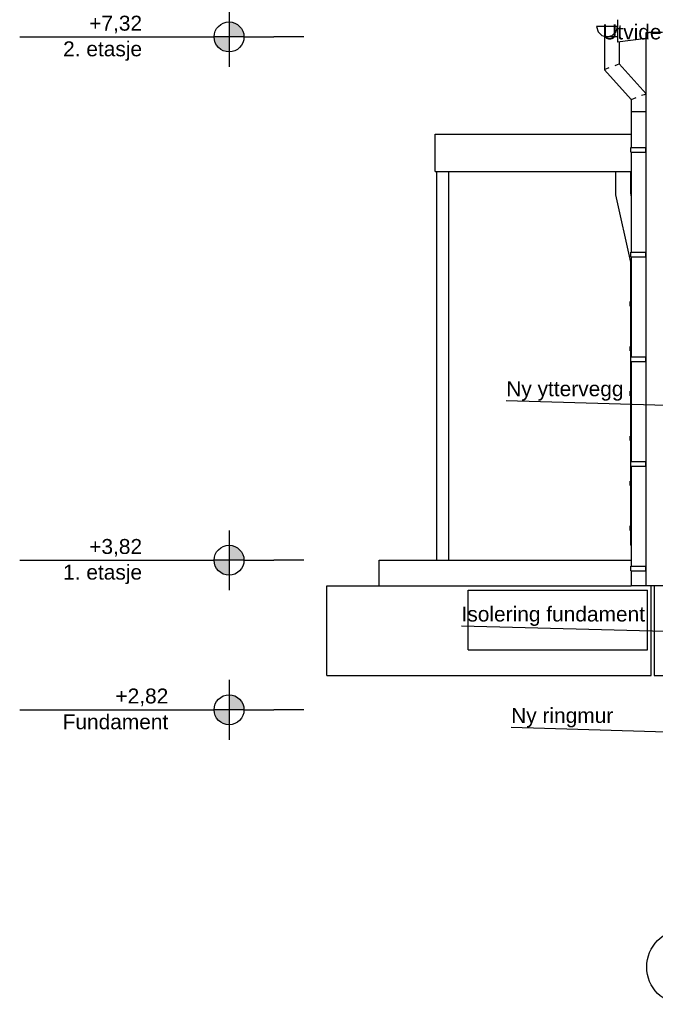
# Model space of a CAD drawing. Header units: millimetres. Extents: x -82116 to -59247, y -2070 to 13065.
# Tile 1 of 73: x -82116 to -77866, y 850 to 7435. Entities that reach past the tile are written whole.
import ezdxf
from ezdxf.enums import TextEntityAlignment as Align

# ---------------------------------------------------------------- set-up
doc = ezdxf.new("R2010")
doc.units = ezdxf.units.MM
doc.header["$LTSCALE"] = 0.5
doc.header["$MEASUREMENT"] = 0
doc.linetypes.add('PLINE', pattern=[0])
for name, color, linetype in [('222- Søyler (Nye konstruksjoner)', 7, 'Continuous'), ('235- Utvendig kledning og overflate(Nye konstruksjoner)', 7, 'Continuous'), ('252- Gulv på grunn_ bunnplate(Nye konstruksjoner)', 7, 'Continuous'), ('26-- Yttertak(Nye konstruksjoner)', 7, 'Continuous'), ('261- Primærkonstruksjon (tak)(Nye konstruksjoner)', 7, 'Continuous'), ('265- Gesimser_ takrenner og nedløp(Nye konstruksjoner)', 7, 'Continuous'), ('82-- Modullinjer', 7, 'Continuous'), ('832- Tekst bygning(Nye konstruksjoner)', 7, 'Continuous')]:
    doc.layers.add(name, color=color, linetype=linetype)
doc.styles.add('GENERATED_STYLE_1', font='arial.ttf')
doc.styles.add('GENERATED_STYLE_3', font='arial.ttf')
doc.dimstyles.new('GENERATED_STYLE__2', dxfattribs={"dimtxt": 0.18, "dimasz": 182.4, "dimexe": 0.18, "dimexo": 0.0625, "dimgap": 0, "dimtad": 0, "dimtih": 1, "dimtoh": 1, "dimdec": 4, "dimzin": 0, "dimdsep": 46, "dimcen": 0.09, "dimadec": 0, "dimazin": 0, "dimtfac": 1, "dimtdec": 4, "dimtmove": 0, "dimatfit": 3, "dimldrblk": 'ARROWHEAD_5', "dimfxl": 1, "dimtolj": 1, "dimtzin": 0, "dimarcsym": 0})

# ---------------------------------------------------------------- blocks, each defined once
blk = doc.blocks.new('Standard grid marker[1]', base_point=(-77673.2, 12565.5))
at = {"layer": '82-- Modullinjer', "linetype": 'PLINE'}
blk.add_circle((-77673.2, 1100), 250, dxfattribs=at)
at = {"layer": '82-- Modullinjer', "style": 'GENERATED_STYLE_1'}
for tag, p in [('AC_MarkerText_1_0', (-77673.2, 12903)), ('AC_MarkerText_1_1', (-77673.2, 1187.5))]:
    blk.add_attdef(tag, text='', height=175, rotation=360, dxfattribs=at).set_placement(p, align=Align.TOP_CENTER)
blk = doc.blocks.new('ARROWHEAD_5')
at = {"linetype": 'Continuous'}
blk.add_hatch(color=256, dxfattribs=at).paths.add_polyline_path([(-1, 0.2679), (0, 0), (-1, -0.2679)])
blk.add_line((0, 0), (-1, 0), dxfattribs=at)

msp = doc.modelspace()

# ---------------------------------------------------------------- hatches: boundary and pattern name
at = {"linetype": 'Continuous'}
for points in [[(-80716.3, 7320), (-80616.3, 7320, 0.414214), (-80716.3, 7420)], [(-80716.3, 7320), (-80816.3, 7320, 0.414214), (-80716.3, 7220)], [(-80716.3, 3820), (-80616.3, 3820, 0.414214), (-80716.3, 3920)], [(-80716.3, 3820), (-80816.3, 3820, 0.414214), (-80716.3, 3720)], [(-80716.3, 2820), (-80616.3, 2820, 0.414214), (-80716.3, 2920)], [(-80716.3, 2820), (-80816.3, 2820, 0.414214), (-80716.3, 2720)]]:
    msp.add_hatch(color=256, dxfattribs=at).paths.add_polyline_path(points)

# ---------------------------------------------------------------- linework, layer by layer
at = {"linetype": 'PLINE'}
for p, q in [((-80716.3, 7520), (-80716.3, 7120)), ((-82116.3, 7320), (-80816.3, 7320)), ((-80616.3, 7320), (-80816.3, 7320)), ((-80616.3, 7320), (-80416.3, 7320)), ((-80316.3, 7320), (-80416.3, 7320)), ((-80216.3, 7320), (-80316.3, 7320)), ((-80716.3, 4020), (-80716.3, 3620)), ((-82116.3, 3820), (-80816.3, 3820)), ((-80616.3, 3820), (-80816.3, 3820)), ((-80616.3, 3820), (-80416.3, 3820)), ((-80316.3, 3820), (-80416.3, 3820)), ((-80216.3, 3820), (-80316.3, 3820)), ((-80716.3, 3020), (-80716.3, 2620)), ((-82116.3, 2820), (-80816.3, 2820)), ((-80616.3, 2820), (-80816.3, 2820)), ((-80616.3, 2820), (-80416.3, 2820)), ((-80316.3, 2820), (-80416.3, 2820)), ((-80216.3, 2820), (-80316.3, 2820))]:
    msp.add_line(p, q, dxfattribs=at)
for centre in [(-80716.3, 7320), (-80716.3, 3820), (-80716.3, 2820)]:
    msp.add_circle(centre, 100, dxfattribs=at)
at = {"layer": '222- Søyler (Nye konstruksjoner)', "linetype": 'PLINE'}
for p, q in [((-79327.2, 3820), (-79327.2, 6420)), ((-79247.2, 3820), (-79247.2, 6420))]:
    msp.add_line(p, q, dxfattribs=at)
at = {"layer": '235- Utvendig kledning og overflate(Nye konstruksjoner)', "linetype": 'PLINE'}
for p, q in [((-77926.2, 7350), (-77907.2, 7350)), ((-77926.2, 3650), (-77926.2, 7350)), ((-77818.2, 7350), (-77907.2, 7350)), ((-77907.2, 3650), (-77926.2, 3650)), ((-77506.2, 3650), (-77907.2, 3650)), ((-77874.2, 3650), (-77874.2, 3050)), ((-77874.2, 3050), (-77424.2, 3050))]:
    msp.add_line(p, q, dxfattribs=at)
at = {"layer": '252- Gulv på grunn_ bunnplate(Nye konstruksjoner)', "linetype": 'PLINE'}
for p, q in [((-79712.5, 3650), (-79712.5, 3820)), ((-79712.5, 3820), (-78026.2, 3820)), ((-80062.5, 3050), (-80062.5, 3650)), ((-80062.5, 3650), (-78026.2, 3650)), ((-77892.2, 3050), (-77892.2, 3650)), ((-79118.2, 3620), (-77918.2, 3620)), ((-79118.2, 3220), (-79118.2, 3620)), ((-77918.2, 3220), (-77918.2, 3620)), ((-79118.2, 3220), (-77918.2, 3220)), ((-80062.5, 3050), (-77892.2, 3050))]:
    msp.add_line(p, q, dxfattribs=at)
at = {"layer": '26-- Yttertak(Nye konstruksjoner)', "linetype": 'PLINE'}
for p, q in [((-79337.2, 6420), (-79337.2, 6670)), ((-79337.2, 6670), (-78026.2, 6670)), ((-79337.2, 6420), (-78026.2, 6420))]:
    msp.add_line(p, q, dxfattribs=at)
at = {"layer": '261- Primærkonstruksjon (tak)(Nye konstruksjoner)', "linetype": 'PLINE'}
for p in [(-78118.2, 7435.4), (-77926.2, 7309.4)]:
    msp.add_line(p, (-78118.2, 7284.1), dxfattribs=at)
at = {"layer": '265- Gesimser_ takrenner og nedløp(Nye konstruksjoner)', "linetype": 'PLINE'}
for p, q in [((-78258.2, 7390), (-78248.8, 7355)), ((-78188.2, 7390), (-78258.2, 7390)), ((-78118.2, 7390), (-78188.2, 7390)), ((-78127.5, 7355), (-78118.2, 7390)), ((-78248.8, 7355), (-78223.2, 7329.4)), ((-78223.2, 7329.4), (-78188.2, 7320)), ((-78202.4, 7320), (-78206.2, 7320)), ((-78206.2, 7320), (-78206.2, 7100.8)), ((-78191.5, 7320), (-78202.4, 7320)), ((-78175.3, 7320), (-78191.5, 7320)), ((-78188.2, 7320), (-78153.2, 7329.4)), ((-78156.2, 7320), (-78175.3, 7320)), ((-78137, 7320), (-78156.2, 7320)), ((-78153.2, 7329.4), (-78127.5, 7355)), ((-78120.8, 7320), (-78137, 7320)), ((-78118.2, 7320), (-78120.8, 7320)), ((-78106.2, 7285.7), (-78106.2, 7139.2)), ((-78175.3, 7112.7), (-78191.5, 7106.4)), ((-78120.8, 7133.6), (-78137, 7127.3)), ((-78110, 7137.7), (-78120.8, 7133.6)), ((-78106.2, 7139.2), (-78110, 7137.7)), ((-78106.2, 7139.2), (-77926.2, 6939.2)), ((-78202.4, 7102.3), (-78206.2, 7100.8)), ((-78206.2, 7100.8), (-78026.2, 6900.8)), ((-78191.5, 7106.4), (-78202.4, 7102.3)), ((-77940.8, 6933.6), (-77957, 6927.3)), ((-77930, 6937.7), (-77940.8, 6933.6)), ((-77926.2, 6939.2), (-77930, 6937.7)), ((-78022.4, 6902.3), (-78026.2, 6900.8)), ((-78026.2, 6900.8), (-78026.2, 6820)), ((-78011.5, 6906.4), (-78022.4, 6902.3)), ((-77995.3, 6912.7), (-78011.5, 6906.4)), ((-78026.2, 6820), (-78026.2, 6580)), ((-78022.4, 6820), (-78026.2, 6820)), ((-78011.5, 6820), (-78022.4, 6820)), ((-77995.3, 6820), (-78011.5, 6820)), ((-77976.2, 6820), (-77995.3, 6820)), ((-77957, 6820), (-77976.2, 6820)), ((-77940.8, 6820), (-77957, 6820)), ((-77930, 6820), (-77940.8, 6820)), ((-77926.2, 6820), (-77930, 6820)), ((-78028.3, 6580), (-78024.3, 6580)), ((-78028.3, 6550), (-78028.3, 6580)), ((-78028.3, 6550), (-78024.3, 6550)), ((-78026.2, 6550), (-78026.2, 5880)), ((-78024.3, 6580), (-78013, 6580)), ((-78024.3, 6550), (-78013, 6550)), ((-78013, 6580), (-77996.2, 6580)), ((-78013, 6550), (-77996.2, 6550)), ((-77996.2, 6580), (-77976.3, 6580)), ((-77996.2, 6550), (-77976.3, 6550)), ((-77976.3, 6580), (-77928.3, 6580)), ((-77976.3, 6550), (-77928.3, 6550)), ((-77928.3, 6580), (-77926.3, 6580)), ((-77928.3, 6550), (-77928.3, 6580)), ((-77928.3, 6550), (-77926.3, 6550)), ((-77926.3, 6550), (-77926.3, 6580)), ((-78131.7, 6420), (-78131.7, 6264.5)), ((-78031.7, 6420), (-78031.7, 6275.5)), ((-78131.7, 6264.5), (-78031.7, 5814.5)), ((-78031.7, 6275.5), (-78026.2, 6250.6)), ((-78028.3, 5880), (-78024.3, 5880)), ((-78028.3, 5850), (-78028.3, 5880)), ((-78024.3, 5880), (-78013, 5880)), ((-78013, 5880), (-77996.2, 5880)), ((-77996.2, 5880), (-77976.3, 5880)), ((-77976.3, 5880), (-77928.3, 5880)), ((-77928.3, 5880), (-77926.3, 5880)), ((-77928.3, 5850), (-77928.3, 5880)), ((-77926.3, 5850), (-77926.3, 5880)), ((-78031.7, 5814.5), (-78031.7, 5670)), ((-78028.3, 5850), (-78024.3, 5850)), ((-78026.2, 5850), (-78026.2, 5180)), ((-78024.3, 5850), (-78013, 5850)), ((-78013, 5850), (-77996.2, 5850)), ((-77996.2, 5850), (-77976.3, 5850)), ((-77976.3, 5850), (-77928.3, 5850)), ((-77928.3, 5850), (-77926.3, 5850)), ((-78031.7, 5670), (-78031.7, 5550)), ((-78027.9, 5670), (-78031.7, 5670)), ((-78026.2, 5670), (-78027.9, 5670)), ((-78033.8, 5550), (-78029.8, 5550)), ((-78033.8, 5520), (-78033.8, 5550)), ((-78029.8, 5550), (-78026.2, 5550)), ((-78033.8, 5520), (-78029.8, 5520)), ((-78031.7, 5520), (-78031.7, 5250)), ((-78029.8, 5520), (-78026.2, 5520)), ((-78033.8, 5250), (-78029.8, 5250)), ((-78033.8, 5220), (-78033.8, 5250)), ((-78033.8, 5220), (-78029.8, 5220)), ((-78031.7, 5220), (-78031.7, 4950)), ((-78029.8, 5250), (-78026.2, 5250)), ((-78029.8, 5220), (-78026.2, 5220)), ((-78028.3, 5180), (-78024.3, 5180)), ((-78028.3, 5150), (-78028.3, 5180)), ((-78028.3, 5150), (-78024.3, 5150)), ((-78026.2, 5150), (-78026.2, 4480)), ((-78024.3, 5180), (-78013, 5180)), ((-78024.3, 5150), (-78013, 5150)), ((-78013, 5180), (-77996.2, 5180)), ((-78013, 5150), (-77996.2, 5150)), ((-77996.2, 5180), (-77976.3, 5180)), ((-77996.2, 5150), (-77976.3, 5150)), ((-77976.3, 5180), (-77928.3, 5180)), ((-77976.3, 5150), (-77928.3, 5150)), ((-77928.3, 5180), (-77926.3, 5180)), ((-77928.3, 5150), (-77928.3, 5180)), ((-77928.3, 5150), (-77926.3, 5150)), ((-77926.3, 5150), (-77926.3, 5180)), ((-78033.8, 4950), (-78029.8, 4950)), ((-78033.8, 4920), (-78033.8, 4950)), ((-78029.8, 4950), (-78026.2, 4950)), ((-78033.8, 4920), (-78029.8, 4920)), ((-78031.7, 4920), (-78031.7, 4650)), ((-78029.8, 4920), (-78026.2, 4920)), ((-78033.8, 4650), (-78029.8, 4650)), ((-78033.8, 4620), (-78033.8, 4650)), ((-78033.8, 4620), (-78029.8, 4620)), ((-78031.7, 4620), (-78031.7, 4350)), ((-78029.8, 4650), (-78026.2, 4650)), ((-78029.8, 4620), (-78026.2, 4620)), ((-78028.3, 4480), (-78024.3, 4480)), ((-78028.3, 4450), (-78028.3, 4480)), ((-78024.3, 4480), (-78013, 4480)), ((-78013, 4480), (-77996.2, 4480)), ((-77996.2, 4480), (-77976.3, 4480)), ((-77976.3, 4480), (-77928.3, 4480)), ((-77928.3, 4480), (-77926.3, 4480)), ((-77928.3, 4450), (-77928.3, 4480)), ((-77926.3, 4450), (-77926.3, 4480)), ((-78028.3, 4450), (-78024.3, 4450)), ((-78026.2, 4450), (-78026.2, 3780)), ((-78024.3, 4450), (-78013, 4450)), ((-78013, 4450), (-77996.2, 4450)), ((-77996.2, 4450), (-77976.3, 4450)), ((-77976.3, 4450), (-77928.3, 4450)), ((-77928.3, 4450), (-77926.3, 4450)), ((-78033.8, 4350), (-78029.8, 4350)), ((-78033.8, 4320), (-78033.8, 4350)), ((-78029.8, 4350), (-78026.2, 4350)), ((-78033.8, 4320), (-78029.8, 4320)), ((-78031.7, 4320), (-78031.7, 4050)), ((-78029.8, 4320), (-78026.2, 4320)), ((-78033.8, 4050), (-78029.8, 4050)), ((-78033.8, 4020), (-78033.8, 4050)), ((-78033.8, 4020), (-78029.8, 4020)), ((-78031.7, 4020), (-78031.7, 3920)), ((-78029.8, 4050), (-78026.2, 4050)), ((-78029.8, 4020), (-78026.2, 4020)), ((-78027.9, 3920), (-78031.7, 3920)), ((-78026.2, 3920), (-78027.9, 3920)), ((-78028.3, 3780), (-78024.3, 3780)), ((-78028.3, 3750), (-78028.3, 3780)), ((-78024.3, 3780), (-78013, 3780)), ((-78013, 3780), (-77996.2, 3780)), ((-77996.2, 3780), (-77976.3, 3780)), ((-77976.3, 3780), (-77928.3, 3780)), ((-77928.3, 3780), (-77926.3, 3780)), ((-77928.3, 3750), (-77928.3, 3780)), ((-77926.3, 3750), (-77926.3, 3780)), ((-78028.3, 3750), (-78024.3, 3750)), ((-78026.2, 3750), (-78026.2, 3650)), ((-78024.3, 3750), (-78013, 3750)), ((-78013, 3750), (-77996.2, 3750)), ((-77996.2, 3750), (-77976.3, 3750)), ((-77976.3, 3750), (-77928.3, 3750)), ((-77928.3, 3750), (-77926.3, 3750)), ((-78022.4, 3650), (-78026.2, 3650)), ((-78011.5, 3650), (-78022.4, 3650)), ((-77995.3, 3650), (-78011.5, 3650)), ((-77976.2, 3650), (-77995.3, 3650)), ((-77957, 3650), (-77976.2, 3650)), ((-77940.8, 3650), (-77957, 3650)), ((-77930, 3650), (-77940.8, 3650)), ((-77926.2, 3650), (-77930, 3650))]:
    msp.add_line(p, q, dxfattribs=at)

# ---------------------------------------------------------------- block references
at = {"layer": '82-- Modullinjer', "linetype": 'PLINE'}
msp.add_blockref('Standard grid marker[1]', (-77673.2, 12565.5), dxfattribs=at)

# ---------------------------------------------------------------- texts
at = {"char_height": 100, "attachment_point": 3, "style": 'GENERATED_STYLE_3'}
for s, insert, line_spacing_factor in [('\\A1;{\\pqr;\\pt0;\\fArial|b0|i0|c0|p0;\\W1.000000;+7,32\\P\\pqr;\\pt0;\\fArial|b0|i0|c0|p0;\\W1.000000;\\fArial|b0|i0|c0|p0;\\W1.000000;\\fArial|b0|i0|c0|p0;\\W1.000000;2. etasje}', (-81297.9, 7462.1), 1.029493), ('\\A1;{\\pqr;\\pt0;\\fArial|b0|i0|c0|p0;\\W1.000000;+3,82\\P\\pqr;\\pt0;\\fArial|b0|i0|c0|p0;\\W1.000000;\\fArial|b0|i0|c0|p0;\\W1.000000;\\fArial|b0|i0|c0|p0;\\W1.000000;1. etasje}', (-81297.9, 3962.1), 1.029493), ('\\A1;{\\pqr;\\pt0;\\fArial|b0|i0|c0|p0;\\W1.000000;+2,82\\P\\pqr;\\pt0;\\fArial|b0|i0|c0|p0;\\W1.000000;\\fArial|b0|i0|c0|p0;\\W1.000000;\\fArial|b0|i0|c0|p0;\\W1.000000;Fundament}', (-81122.6, 2962.1), 1.034704)]:
    msp.add_mtext(s, dxfattribs=dict(at, insert=insert, line_spacing_factor=line_spacing_factor))
at = {"layer": '832- Tekst bygning(Nye konstruksjoner)', "linetype": 'Continuous', "char_height": 100, "attachment_point": 7, "style": 'GENERATED_STYLE_3'}
for s, insert in [('\\A1;{\\pql;\\fArial|b0|i0|c0|p0;\\W1.000000;Utvidelse av tak}', (-78220.1, 7302.2)), ('\\A1;{\\pql;\\fArial|b0|i0|c0|p0;\\W1.000000;Ny \\fArial|b0|i0|c0|p0;\\W1.000000;yttervegg}', (-78862.4, 4887)), ('\\A1;{\\pql;\\fArial|b0|i0|c0|p0;\\W1.000000;Isolering fundament}', (-79161.4, 3380.2)), ('\\A1;{\\pql;\\fArial|b0|i0|c0|p0;\\W1.000000;Ny ringmur}', (-78829.8, 2701.9))]:
    msp.add_mtext(s, dxfattribs=dict(at, insert=insert))

# ---------------------------------------------------------------- leaders
at = {"layer": '832- Tekst bygning(Nye konstruksjoner)', "linetype": 'PLINE', "annotation_type": 0, "has_hookline": 1, "hookline_direction": 1}
for points, text_width in [([(-76969.3, 6719), (-77110.6, 7302.2), (-77069.6, 7229.5), (-77252, 7229.5)], 973.7), ([(-77346.3, 4841.6), (-78862.4, 4887)], 763.6), ([(-77424.2, 3334.7), (-79161.4, 3380.2)], 1211.8), ([(-77326.3, 2656.5), (-78829.8, 2701.9)], 673.8)]:
    msp.add_leader(points, dimstyle='GENERATED_STYLE__2', dxfattribs=dict(at, text_width=text_width))

doc.saveas('drawing.dxf')
